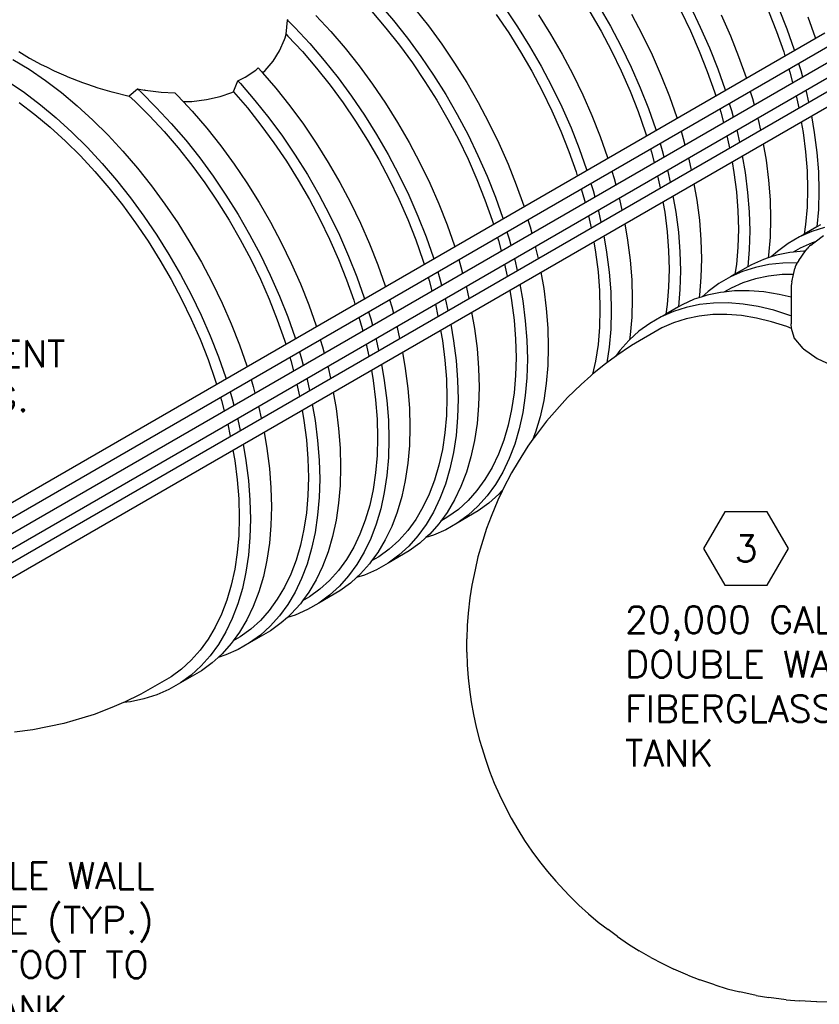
# Model space of a CAD drawing. Extents: x -19547 to -11561, y 2096 to 5601.
# Tile 100 of 168: x -14024 to -13754, y 2660 to 2992. Entities that reach past the tile are written whole.
import ezdxf
from ezdxf.enums import TextEntityAlignment as Align

# ---------------------------------------------------------------- set-up
doc = ezdxf.new("R2010")
doc.units = 0
doc.header["$MEASUREMENT"] = 0
doc.layers.get('0').update_dxf_attribs({"linetype": 'CONTINUOUS'})
for name, color, linetype in [('PIPING-VENT-ISO', 3, 'CONTINUOUS'), ('TANK-SLOPE', 2, 'CONTINUOUS'), ('TEXT', 3, 'CONTINUOUS')]:
    doc.layers.add(name, color=color, linetype=linetype)
doc.styles.add('SIMPLEX', font='simplex')

# ---------------------------------------------------------------- blocks, each defined once
blk = doc.blocks.new('HEX')
at = {"color": 3}
blk.add_lwpolyline([(-0.0577, 0.1), (-0.1155, 0), (-0.0577, -0.1), (0.0577, -0.1), (0.1155, 0), (0.0577, 0.1)], close=True, dxfattribs=at)
at = {"color": 3, "style": 'SIMPLEX'}
blk.add_attdef('D#', text='', height=0.08, dxfattribs=at).set_placement((0, 0), align=Align.MIDDLE)
blk = doc.blocks.new('8-10 TANKS')
for p, q in [((-119.97, -12.36), (-117.53, -15.21)), ((-114, -13.17), (-111.64, -16.13)), ((-98.77, -13.09), (-96.61, -16.28)), ((-82.89, -12.82), (-80.95, -16.17)), ((-67.47, -12.85), (-65.8, -16.32)), ((-52.59, -13.09), (-51.2, -16.61)), ((-130.62, -14.35), (-128.1, -17.06)), ((-121.19, -13.72), (-118.82, -16.49)), ((-100.18, -14.21), (-98.08, -17.31)), ((-93.07, -14.24), (-91.02, -17.52)), ((-84.41, -13.76), (-82.53, -17.02)), ((-77.42, -14.13), (-75.61, -17.55)), ((-69.1, -13.61), (-67.47, -16.98)), ((-62.26, -14.28), (-60.72, -17.78)), ((-54.31, -13.65), (-52.95, -17.08)), ((-47.66, -14.57), (-46.42, -18.1)), ((-135.62, -17.51), (-135.37, -15.18)), ((-135.37, -15.18), (-135.31, -14.97)), ((-135.37, -15.18), (-134.15, -16.39)), ((-134.15, -16.39), (-131.64, -19.1)), ((-118.82, -16.49), (-116.52, -19.38)), ((-117.53, -15.21), (-115.18, -18.18)), ((-111.64, -16.13), (-109.38, -19.22)), ((-96.61, -16.28), (-94.56, -19.56)), ((-80.95, -16.17), (-79.14, -19.59)), ((-65.8, -16.32), (-64.26, -19.82)), ((-135.87, -18.4), (-135.8, -18.12)), ((-135.8, -18.12), (-135.62, -17.51)), ((-135.62, -17.51), (-135.3, -17.83)), ((-135.3, -17.83), (-132.86, -20.46)), ((-128.1, -17.06), (-125.67, -19.9)), ((-115.18, -18.18), (-112.91, -21.26)), ((-98.08, -17.31), (-96.08, -20.5)), ((-91.02, -17.52), (-89.08, -20.87)), ((-82.53, -17.02), (-80.77, -20.35)), ((-75.61, -17.55), (-73.93, -21.02)), ((-67.47, -16.98), (-65.97, -20.39)), ((-60.72, -17.78), (-59.33, -21.31)), ((-52.95, -17.08), (-51.74, -20.52)), ((-51.2, -16.61), (-49.95, -20.15)), ((-46.42, -18.1), (-46.39, -18.21)), ((-136.71, -20.31), (-135.87, -18.4)), ((-131.64, -19.1), (-129.2, -21.94)), ((-125.67, -19.9), (-123.31, -22.87)), ((-116.52, -19.38), (-114.32, -22.38)), ((-109.38, -19.22), (-107.22, -22.4)), ((-94.56, -19.56), (-92.62, -22.91)), ((-79.14, -19.59), (-77.46, -23.06)), ((-64.26, -19.82), (-62.86, -23.35)), ((-180.69, -20.46), (-178.89, -21.55)), ((-178.89, -21.55), (-176.89, -22.65)), ((-137.8, -22.07), (-136.71, -20.31)), ((-132.86, -20.46), (-130.48, -23.23)), ((-112.91, -21.26), (-110.75, -24.45)), ((-96.08, -20.5), (-94.2, -23.76)), ((-89.08, -20.87), (-87.27, -24.28)), ((-80.77, -20.35), (-79.14, -23.72)), ((-73.93, -21.02), (-72.39, -24.52)), ((-65.97, -20.39), (-64.62, -23.82)), ((-59.33, -21.31), (-58.09, -24.84)), ((-51.74, -20.52), (-51.53, -21.19)), ((-49.95, -20.15), (-49.92, -20.26)), ((-181.66, -21.77), (-178.92, -23.44)), ((-176.89, -22.65), (-176.01, -23.05)), ((-176.01, -23.05), (-174.71, -23.72)), ((-140.73, -23.57), (-140.32, -23.2)), ((-140.32, -23.2), (-139.77, -23.79)), ((-139.15, -23.66), (-137.8, -22.07)), ((-130.48, -23.23), (-128.19, -26.11)), ((-129.2, -21.94), (-126.85, -24.91)), ((-123.31, -22.87), (-121.05, -25.95)), ((-114.32, -22.38), (-112.22, -25.48)), ((-107.22, -22.4), (-105.16, -25.68)), ((-92.62, -22.91), (-90.81, -26.33)), ((-77.46, -23.06), (-75.93, -26.56)), ((-49.24, -22.46), (-48.87, -23.67)), ((-178.92, -23.44), (-176.2, -25.32)), ((-174.71, -23.72), (-172.77, -24.53)), ((-172.77, -24.53), (-172.38, -24.72)), ((-172.38, -24.72), (-169.93, -25.67)), ((-143.74, -25.37), (-142.53, -24.77)), ((-142.53, -24.77), (-140.73, -23.57)), ((-139.77, -23.79), (-139.57, -24.03)), ((-139.57, -24.03), (-139.15, -23.66)), ((-139.57, -24.03), (-137.33, -26.64)), ((-110.75, -24.45), (-108.7, -27.72)), ((-94.2, -23.76), (-92.44, -27.08)), ((-87.27, -24.28), (-85.6, -27.75)), ((-79.14, -23.72), (-77.64, -27.12)), ((-72.39, -24.52), (-71, -28.04)), ((-64.62, -23.82), (-63.41, -27.25)), ((-62.86, -23.35), (-61.62, -26.88)), ((-58.09, -24.84), (-58.05, -24.95)), ((-50.86, -23.39), (-50.68, -23.95)), ((-50.68, -23.95), (-50.23, -25.68)), ((-48.87, -23.67), (-48.59, -24.73)), ((-182.46, -25.49), (-179.73, -27.36)), ((-176.2, -25.32), (-173.49, -27.37)), ((-169.93, -25.67), (-169.1, -25.93)), ((-169.1, -25.93), (-167.37, -26.55)), ((-167.37, -26.55), (-164.97, -27.22)), ((-144.42, -27.09), (-143.74, -25.37)), ((-143.74, -25.37), (-143.31, -25.84)), ((-143.31, -25.84), (-140.87, -28.68)), ((-128.19, -26.11), (-125.99, -29.11)), ((-126.85, -24.91), (-124.58, -28)), ((-121.05, -25.95), (-118.88, -29.14)), ((-112.22, -25.48), (-110.22, -28.66)), ((-105.16, -25.68), (-103.23, -29.03)), ((-90.81, -26.33), (-89.13, -29.79)), ((-75.93, -26.56), (-74.53, -30.08)), ((-179.73, -27.36), (-177.03, -29.41)), ((-173.49, -27.37), (-170.82, -29.6)), ((-164.97, -27.22), (-164.73, -27.3)), ((-164.73, -27.3), (-162.09, -27.95)), ((-162.09, -27.95), (-162.06, -27.93)), ((-162.09, -27.95), (-161.14, -28.81)), ((-162.06, -27.93), (-160.67, -26.75)), ((-160.67, -26.75), (-159.46, -26.96)), ((-160.67, -26.75), (-160.06, -27.31)), ((-160.06, -27.31), (-157.49, -29.87)), ((-159.36, -26.98), (-159.46, -26.96)), ((-159.36, -26.98), (-156.69, -27.31)), ((-156.69, -27.31), (-154.37, -27.41)), ((-154.37, -27.41), (-153.95, -27.82)), ((-153.95, -27.82), (-152.98, -28.88)), ((-149.04, -28.56), (-146.71, -28.03)), ((-146.71, -28.03), (-144.79, -27.35)), ((-144.79, -27.35), (-144.53, -27.26)), ((-144.53, -27.26), (-144.48, -27.24)), ((-144.48, -27.24), (-144.42, -27.09)), ((-144.48, -27.24), (-142.15, -29.96)), ((-137.33, -26.64), (-134.98, -29.61)), ((-124.58, -28), (-122.42, -31.18)), ((-108.7, -27.72), (-106.76, -31.07)), ((-92.44, -27.08), (-90.8, -30.45)), ((-85.6, -27.75), (-84.06, -31.25)), ((-77.64, -27.12), (-76.28, -30.55)), ((-71, -28.04), (-69.75, -31.58)), ((-63.41, -27.25), (-63.2, -27.93)), ((-61.62, -26.88), (-61.59, -27)), ((-57.37, -27.16), (-57, -28.37)), ((-49.66, -27.94), (-49.21, -29.96)), ((-47.99, -26.98), (-47.94, -27.18)), ((-47.94, -27.18), (-47.54, -28.99)), ((-180.59, -29.05), (-177.96, -31.05)), ((-177.03, -29.41), (-174.36, -31.64)), ((-170.82, -29.6), (-168.19, -32)), ((-161.14, -28.81), (-158.63, -31.3)), ((-157.49, -29.87), (-154.97, -32.57)), ((-152.98, -28.88), (-151.5, -28.85)), ((-152.98, -28.88), (-151.44, -30.53)), ((-151.5, -28.85), (-149.04, -28.56)), ((-140.87, -28.68), (-138.51, -31.65)), ((-134.98, -29.61), (-132.71, -32.69)), ((-125.99, -29.11), (-123.89, -32.21)), ((-118.88, -29.14), (-116.83, -32.42)), ((-110.22, -28.66), (-108.34, -31.92)), ((-103.23, -29.03), (-101.42, -32.45)), ((-89.13, -29.79), (-87.59, -33.3)), ((-60.91, -29.2), (-60.53, -30.41)), ((-57, -28.37), (-56.72, -29.43)), ((-177.96, -31.05), (-175.36, -33.22)), ((-158.63, -31.3), (-156.19, -33.93)), ((-151.44, -30.53), (-149, -33.37)), ((-142.15, -29.96), (-139.86, -32.85)), ((-122.42, -31.18), (-120.36, -34.46)), ((-106.76, -31.07), (-104.95, -34.49)), ((-90.8, -30.45), (-89.31, -33.86)), ((-84.06, -31.25), (-82.66, -34.78)), ((-76.28, -30.55), (-75.08, -33.99)), ((-74.53, -30.08), (-73.29, -33.62)), ((-62.52, -30.13), (-62.35, -30.69)), ((-62.35, -30.69), (-61.89, -32.41)), ((-60.53, -30.41), (-60.26, -31.47)), ((-47.06, -31.31), (-46.58, -34.09)), ((-174.36, -31.64), (-171.73, -34.04)), ((-168.19, -32), (-165.62, -34.56)), ((-154.97, -32.57), (-152.54, -35.41)), ((-139.86, -32.85), (-137.66, -35.85)), ((-138.51, -31.65), (-136.25, -34.73)), ((-132.71, -32.69), (-130.55, -35.88)), ((-123.89, -32.21), (-121.89, -35.4)), ((-116.83, -32.42), (-114.89, -35.77)), ((-108.34, -31.92), (-106.58, -35.25)), ((-101.42, -32.45), (-99.74, -35.92)), ((-69.75, -31.58), (-69.72, -31.69)), ((-56.13, -31.68), (-56.07, -31.88)), ((-56.07, -31.88), (-55.67, -33.69)), ((-48.77, -32.3), (-48.46, -34.08)), ((-175.36, -33.22), (-172.81, -35.55)), ((-171.73, -34.04), (-169.15, -36.6)), ((-165.62, -34.56), (-163.11, -37.27)), ((-156.19, -33.93), (-153.82, -36.7)), ((-149, -33.37), (-146.64, -36.34)), ((-136.25, -34.73), (-134.09, -37.92)), ((-120.36, -34.46), (-118.43, -37.81)), ((-104.95, -34.49), (-103.27, -37.96)), ((-89.31, -33.86), (-87.95, -37.29)), ((-87.59, -33.3), (-86.2, -36.82)), ((-82.66, -34.78), (-81.42, -38.31)), ((-75.08, -33.99), (-74.87, -34.67)), ((-73.29, -33.62), (-73.25, -33.73)), ((-69.04, -33.9), (-68.67, -35.11)), ((-61.32, -34.68), (-60.88, -36.7)), ((-59.66, -33.72), (-59.61, -33.92)), ((-59.61, -33.92), (-59.21, -35.73)), ((-48.46, -34.08), (-48.04, -37.36)), ((-46.58, -34.09), (-46.15, -37.46)), ((-172.81, -35.55), (-170.3, -38.04)), ((-152.54, -35.41), (-150.18, -38.38)), ((-146.64, -36.34), (-144.38, -39.43)), ((-137.66, -35.85), (-135.55, -38.95)), ((-130.55, -35.88), (-128.5, -39.15)), ((-121.89, -35.4), (-120.01, -38.66)), ((-114.89, -35.77), (-113.08, -39.19)), ((-106.58, -35.25), (-104.95, -38.62)), ((-99.74, -35.92), (-98.2, -39.42)), ((-72.57, -35.94), (-72.2, -37.15)), ((-68.67, -35.11), (-68.39, -36.16)), ((-55.19, -36.01), (-54.71, -38.79)), ((-170.3, -38.04), (-167.86, -40.67)), ((-169.15, -36.6), (-166.64, -39.31)), ((-163.11, -37.27), (-160.67, -40.11)), ((-153.82, -36.7), (-151.53, -39.59)), ((-134.09, -37.92), (-132.03, -41.19)), ((-118.43, -37.81), (-116.62, -41.23)), ((-103.27, -37.96), (-101.73, -41.46)), ((-87.95, -37.29), (-86.74, -40.73)), ((-86.2, -36.82), (-84.96, -40.35)), ((-74.19, -36.87), (-74.02, -37.42)), ((-74.02, -37.42), (-73.56, -39.15)), ((-72.2, -37.15), (-71.92, -38.21)), ((-58.73, -38.05), (-58.25, -40.83)), ((-48.04, -37.36), (-47.79, -40.56)), ((-46.15, -37.46), (-45.89, -40.76)), ((-166.64, -39.31), (-164.2, -42.15)), ((-151.53, -39.59), (-149.32, -42.59)), ((-150.18, -38.38), (-147.92, -41.47)), ((-144.38, -39.43), (-142.22, -42.61)), ((-135.55, -38.95), (-133.56, -42.14)), ((-128.5, -39.15), (-126.56, -42.51)), ((-120.01, -38.66), (-118.24, -41.98)), ((-113.08, -39.19), (-111.41, -42.65)), ((-104.95, -38.62), (-103.45, -42.02)), ((-98.2, -39.42), (-96.81, -42.94)), ((-81.42, -38.31), (-81.38, -38.43)), ((-67.79, -38.42), (-67.74, -38.62)), ((-67.74, -38.62), (-67.34, -40.43)), ((-60.44, -39.04), (-60.13, -40.82)), ((-54.71, -38.79), (-54.28, -42.15)), ((-167.86, -40.67), (-165.49, -43.43)), ((-160.67, -40.11), (-158.31, -43.08)), ((-147.92, -41.47), (-145.75, -44.65)), ((-132.03, -41.19), (-130.1, -44.55)), ((-116.62, -41.23), (-114.94, -44.69)), ((-101.73, -41.46), (-100.34, -44.99)), ((-86.74, -40.73), (-86.53, -41.4)), ((-84.96, -40.35), (-84.92, -40.47)), ((-80.71, -40.63), (-80.33, -41.84)), ((-72.99, -41.42), (-72.55, -43.44)), ((-71.33, -40.46), (-71.27, -40.66)), ((-71.27, -40.66), (-70.88, -42.47)), ((-60.13, -40.82), (-59.71, -44.09)), ((-58.25, -40.83), (-57.82, -44.2)), ((-47.79, -40.56), (-47.71, -43.68)), ((-45.89, -40.76), (-45.81, -43.96)), ((-164.2, -42.15), (-161.85, -45.12)), ((-158.31, -43.08), (-156.05, -46.16)), ((-149.32, -42.59), (-147.22, -45.69)), ((-142.22, -42.61), (-140.16, -45.89)), ((-133.56, -42.14), (-131.67, -45.4)), ((-126.56, -42.51), (-124.75, -45.92)), ((-118.24, -41.98), (-116.61, -45.35)), ((-111.41, -42.65), (-109.87, -46.15)), ((-103.45, -42.02), (-102.09, -45.45)), ((-96.81, -42.94), (-95.56, -46.48)), ((-84.24, -42.68), (-83.87, -43.88)), ((-80.33, -41.84), (-80.05, -42.9)), ((-66.86, -42.75), (-66.38, -45.52)), ((-54.28, -42.15), (-54.02, -45.45)), ((-165.49, -43.43), (-163.19, -46.32)), ((-145.75, -44.65), (-143.7, -47.93)), ((-130.1, -44.55), (-128.29, -47.96)), ((-114.94, -44.69), (-113.4, -48.2)), ((-85.86, -43.61), (-85.69, -44.16)), ((-85.69, -44.16), (-85.23, -45.89)), ((-83.87, -43.88), (-83.59, -44.94)), ((-70.4, -44.79), (-69.91, -47.56)), ((-59.71, -44.09), (-59.46, -47.3)), ((-57.82, -44.2), (-57.56, -47.49)), ((-47.71, -43.68), (-47.79, -46.71)), ((-45.81, -43.96), (-45.89, -47.07)), ((-163.19, -46.32), (-160.99, -49.32)), ((-161.85, -45.12), (-159.58, -48.2)), ((-156.05, -46.16), (-153.88, -49.35)), ((-147.22, -45.69), (-145.22, -48.87)), ((-140.16, -45.89), (-138.23, -49.24)), ((-131.67, -45.4), (-129.91, -48.72)), ((-124.75, -45.92), (-123.07, -49.39)), ((-116.61, -45.35), (-115.12, -48.76)), ((-109.87, -46.15), (-108.47, -49.68)), ((-102.09, -45.45), (-100.89, -48.89)), ((-100.34, -44.99), (-99.1, -48.52)), ((-95.56, -46.48), (-95.53, -46.6)), ((-79.46, -45.15), (-79.41, -45.35)), ((-79.41, -45.35), (-79.01, -47.17)), ((-72.1, -45.78), (-71.79, -47.55)), ((-66.38, -45.52), (-65.95, -48.89)), ((-54.02, -45.45), (-53.94, -48.66)), ((-143.7, -47.93), (-141.76, -51.28)), ((-128.29, -47.96), (-126.61, -51.43)), ((-82.99, -47.2), (-82.94, -47.39)), ((-82.94, -47.39), (-82.54, -49.21)), ((-71.79, -47.55), (-71.38, -50.83)), ((-69.91, -47.56), (-69.49, -50.93)), ((-59.46, -47.3), (-59.37, -50.42)), ((-57.56, -47.49), (-57.47, -50.7)), ((-47.79, -46.71), (-48.04, -49.62)), ((-45.89, -47.07), (-46.15, -50.02)), ((-160.99, -49.32), (-158.89, -52.42)), ((-159.58, -48.2), (-157.42, -51.39)), ((-153.88, -49.35), (-151.83, -52.63)), ((-145.22, -48.87), (-143.34, -52.13)), ((-138.23, -49.24), (-136.42, -52.66)), ((-129.91, -48.72), (-128.28, -52.09)), ((-123.07, -49.39), (-121.53, -52.89)), ((-115.12, -48.76), (-113.76, -52.19)), ((-113.4, -48.2), (-112.01, -51.72)), ((-108.47, -49.68), (-107.23, -53.21)), ((-100.89, -48.89), (-100.68, -49.57)), ((-99.1, -48.52), (-99.06, -48.64)), ((-94.85, -48.8), (-94.48, -50.01)), ((-84.66, -48.16), (-84.21, -50.17)), ((-78.53, -49.49), (-78.05, -52.26)), ((-65.95, -48.89), (-65.69, -52.19)), ((-53.94, -48.66), (-54.02, -51.77)), ((-48.04, -49.62), (-48.28, -51.26)), ((-45.53, -49.66), (-46.15, -50.02)), ((-157.42, -51.39), (-155.37, -54.67)), ((-141.76, -51.28), (-139.95, -54.7)), ((-126.61, -51.43), (-125.07, -54.93)), ((-98.38, -50.84), (-98.01, -52.05)), ((-94.48, -50.01), (-94.19, -51.07)), ((-71.38, -50.83), (-71.13, -54.03)), ((-69.49, -50.93), (-69.23, -54.23)), ((-59.37, -50.42), (-59.46, -53.44)), ((-57.47, -50.7), (-57.56, -53.81)), ((-47.01, -50.8), (-49.06, -51.7)), ((-48.28, -51.26), (-49.06, -51.7)), ((-46.15, -50.02), (-48.28, -51.26)), ((-44.84, -50.11), (-47.01, -50.8)), ((-158.89, -52.42), (-156.89, -55.61)), ((-151.83, -52.63), (-149.9, -55.98)), ((-143.34, -52.13), (-141.58, -55.45)), ((-136.42, -52.66), (-134.74, -56.12)), ((-128.28, -52.09), (-126.78, -55.5)), ((-121.53, -52.89), (-120.14, -56.42)), ((-113.76, -52.19), (-112.55, -55.63)), ((-112.01, -51.72), (-110.77, -55.26)), ((-100, -51.78), (-99.83, -52.32)), ((-99.83, -52.32), (-99.37, -54.06)), ((-98.01, -52.05), (-97.73, -53.11)), ((-83.77, -52.51), (-83.46, -54.29)), ((-82.06, -51.53), (-81.58, -54.3)), ((-78.05, -52.26), (-77.62, -55.63)), ((-65.69, -52.19), (-65.61, -55.4)), ((-54.02, -51.77), (-54.28, -54.77)), ((-51, -52.82), (-52.81, -54.15)), ((-49.06, -51.7), (-51, -52.82)), ((-46.95, -52.71), (-48.95, -53.59)), ((-47.19, -53.1), (-47.41, -53.28)), ((-47.19, -53.1), (-46.46, -52.55)), ((-46.46, -52.55), (-46.95, -52.71)), ((-46.46, -52.55), (-45.04, -51.49)), ((-155.37, -54.67), (-153.43, -58.02)), ((-139.95, -54.7), (-138.28, -58.17)), ((-107.23, -53.21), (-107.19, -53.34)), ((-93.6, -53.32), (-93.55, -53.52)), ((-93.55, -53.52), (-93.15, -55.34)), ((-83.46, -54.29), (-83.04, -57.57)), ((-81.58, -54.3), (-81.15, -57.67)), ((-71.13, -54.03), (-71.04, -57.16)), ((-69.23, -54.23), (-69.14, -57.44)), ((-59.46, -53.44), (-59.71, -56.36)), ((-57.56, -53.81), (-57.81, -56.76)), ((-54.28, -54.77), (-54.35, -55.24)), ((-52.81, -54.15), (-53.83, -55.08)), ((-50.71, -54.33), (-52.97, -54.8)), ((-50.14, -54.27), (-50.71, -54.33)), ((-48.95, -53.59), (-50.14, -54.27)), ((-48.35, -54.09), (-50.14, -54.27)), ((-49.2, -55.66), (-48.07, -54.08)), ((-48.07, -54.08), (-48.35, -54.09)), ((-48.07, -54.08), (-47.78, -53.69)), ((-47.61, -53.47), (-47.78, -53.69)), ((-47.41, -53.28), (-47.61, -53.47)), ((-156.89, -55.61), (-155.01, -58.87)), ((-149.9, -55.98), (-148.08, -59.39)), ((-141.58, -55.45), (-139.95, -58.83)), ((-134.74, -56.12), (-133.2, -59.63)), ((-126.78, -55.5), (-125.43, -58.93)), ((-125.07, -54.93), (-123.68, -58.46)), ((-120.14, -56.42), (-118.9, -59.95)), ((-112.55, -55.63), (-112.34, -56.31)), ((-110.77, -55.26), (-110.73, -55.38)), ((-106.51, -55.54), (-106.14, -56.74)), ((-98.8, -56.32), (-98.35, -58.34)), ((-97.13, -55.36), (-97.08, -55.56)), ((-97.08, -55.56), (-96.68, -57.38)), ((-77.62, -55.63), (-77.36, -58.92)), ((-65.61, -55.4), (-65.69, -58.5)), ((-59.71, -56.36), (-59.95, -57.99)), ((-57.19, -56.4), (-57.81, -56.76)), ((-55.14, -55.49), (-57.19, -56.4)), ((-54.24, -56.38), (-56.51, -56.85)), ((-54.35, -55.24), (-55.14, -55.49)), ((-53.83, -55.08), (-54.35, -55.24)), ((-51.88, -56.13), (-54.24, -56.38)), ((-52.97, -54.8), (-53.83, -55.08)), ((-49.49, -56.1), (-51.88, -56.13)), ((-49.54, -56.19), (-49.67, -56.46)), ((-49.49, -56.1), (-49.54, -56.19)), ((-49.38, -55.92), (-49.49, -56.1)), ((-49.2, -55.66), (-49.38, -55.92)), ((-153.43, -58.02), (-151.62, -61.44)), ((-110.05, -57.58), (-109.68, -58.78)), ((-106.14, -56.74), (-105.86, -57.81)), ((-92.67, -57.65), (-92.19, -60.42)), ((-83.04, -57.57), (-82.79, -60.77)), ((-81.15, -57.67), (-80.9, -60.96)), ((-71.04, -57.16), (-71.13, -60.18)), ((-69.14, -57.44), (-69.23, -60.55)), ((-58.67, -57.54), (-60.73, -58.44)), ((-59.95, -57.99), (-60.73, -58.44)), ((-57.81, -56.76), (-59.95, -57.99)), ((-56.51, -56.85), (-58.67, -57.54)), ((-52.02, -58.07), (-54.31, -58.32)), ((-50.1, -58.05), (-52.02, -58.07)), ((-50.38, -59.28), (-50.1, -58.05)), ((-50.1, -58.05), (-49.87, -57.05)), ((-49.78, -56.75), (-49.87, -57.05)), ((-49.67, -56.46), (-49.78, -56.75)), ((-155.01, -58.87), (-153.25, -62.19)), ((-148.08, -59.39), (-146.41, -62.86)), ((-139.95, -58.83), (-138.45, -62.23)), ((-138.28, -58.17), (-136.74, -61.67)), ((-133.2, -59.63), (-131.81, -63.15)), ((-125.43, -58.93), (-124.22, -62.36)), ((-123.68, -58.46), (-122.43, -61.99)), ((-111.66, -58.51), (-111.5, -59.06)), ((-111.5, -59.06), (-111.04, -60.8)), ((-109.68, -58.78), (-109.4, -59.85)), ((-96.2, -59.7), (-95.72, -62.46)), ((-77.36, -58.92), (-77.27, -62.13)), ((-65.69, -58.5), (-65.95, -61.5)), ((-62.67, -59.56), (-64.48, -60.89)), ((-60.73, -58.44), (-62.67, -59.56)), ((-58.62, -59.44), (-60.62, -60.33)), ((-56.51, -58.77), (-58.62, -59.44)), ((-54.31, -58.32), (-56.51, -58.77)), ((-50.44, -59.59), (-50.48, -59.91)), ((-50.38, -59.28), (-50.44, -59.59)), ((-118.9, -59.95), (-118.86, -60.08)), ((-105.27, -60.06), (-105.22, -60.25)), ((-105.22, -60.25), (-104.82, -62.07)), ((-97.91, -60.68), (-97.6, -62.45)), ((-92.19, -60.42), (-91.76, -63.79)), ((-82.79, -60.77), (-82.71, -63.89)), ((-80.9, -60.96), (-80.81, -64.17)), ((-71.13, -60.18), (-71.38, -63.1)), ((-69.23, -60.55), (-69.48, -63.49)), ((-64.48, -60.89), (-65.5, -61.81)), ((-62.37, -61.07), (-64.64, -61.54)), ((-61.81, -61.01), (-62.37, -61.07)), ((-60.62, -60.33), (-61.81, -61.01)), ((-60.02, -60.82), (-61.81, -61.01)), ((-57.57, -60.79), (-60.02, -60.82)), ((-55.06, -60.99), (-57.57, -60.79)), ((-52.48, -61.41), (-55.06, -60.99)), ((-50.49, -61.89), (-52.48, -61.41)), ((-50.48, -59.91), (-50.49, -60.23)), ((-50.49, -60.23), (-50.49, -61.89)), ((-153.25, -62.19), (-151.61, -65.56)), ((-151.62, -61.44), (-149.94, -64.9)), ((-146.41, -62.86), (-144.87, -66.36)), ((-138.45, -62.23), (-137.1, -65.66)), ((-136.74, -61.67), (-135.34, -65.19)), ((-124.22, -62.36), (-124.01, -63.05)), ((-122.43, -61.99), (-122.39, -62.12)), ((-118.18, -62.28), (-117.81, -63.48)), ((-110.46, -63.06), (-110.02, -65.08)), ((-108.8, -62.1), (-108.75, -62.29)), ((-108.75, -62.29), (-108.35, -64.12)), ((-97.6, -62.45), (-97.19, -65.73)), ((-95.72, -62.46), (-95.29, -65.83)), ((-77.27, -62.13), (-77.36, -65.24)), ((-66.81, -62.23), (-68.86, -63.14)), ((-66.02, -61.98), (-66.81, -62.23)), ((-65.95, -61.5), (-66.02, -61.98)), ((-65.5, -61.81), (-66.02, -61.98)), ((-63.55, -62.86), (-65.91, -63.11)), ((-64.64, -61.54), (-65.5, -61.81)), ((-61.11, -62.84), (-63.55, -62.86)), ((-58.59, -63.03), (-61.11, -62.84)), ((-56.02, -63.45), (-58.59, -63.03)), ((-50.49, -61.89), (-50.49, -65.03)), ((-131.81, -63.15), (-130.56, -66.69)), ((-121.72, -64.32), (-121.35, -65.52)), ((-117.81, -63.48), (-117.53, -64.55)), ((-104.34, -64.39), (-103.85, -67.16)), ((-91.76, -63.79), (-91.5, -67.09)), ((-82.71, -63.89), (-82.79, -66.92)), ((-80.81, -64.17), (-80.9, -67.28)), ((-70.34, -64.27), (-72.4, -65.18)), ((-71.62, -64.73), (-72.4, -65.18)), ((-71.38, -63.1), (-71.62, -64.73)), ((-69.48, -63.49), (-71.62, -64.73)), ((-68.18, -63.58), (-70.34, -64.27)), ((-68.86, -63.14), (-69.48, -63.49)), ((-65.91, -63.11), (-68.18, -63.58)), ((-53.38, -64.08), (-56.02, -63.45)), ((-50.71, -64.94), (-53.38, -64.08)), ((-151.61, -65.56), (-150.12, -68.97)), ((-149.94, -64.9), (-148.4, -68.4)), ((-144.87, -66.36), (-143.47, -69.89)), ((-137.1, -65.66), (-135.89, -69.1)), ((-135.34, -65.19), (-134.1, -68.73)), ((-123.33, -65.25), (-123.16, -65.8)), ((-123.16, -65.8), (-122.7, -67.54)), ((-121.35, -65.52), (-121.06, -66.59)), ((-97.19, -65.73), (-96.94, -68.94)), ((-95.29, -65.83), (-95.04, -69.13)), ((-77.36, -65.24), (-77.62, -68.24)), ((-74.33, -66.3), (-76.15, -67.62)), ((-72.4, -65.18), (-74.33, -66.3)), ((-70.29, -66.18), (-72.29, -67.06)), ((-68.18, -65.51), (-70.29, -66.18)), ((-65.98, -65.05), (-68.18, -65.51)), ((-63.68, -64.81), (-65.98, -65.05)), ((-61.31, -64.78), (-63.68, -64.81)), ((-58.86, -64.97), (-61.31, -64.78)), ((-56.35, -65.38), (-58.86, -64.97)), ((-53.8, -66), (-56.35, -65.38)), ((-51.19, -66.83), (-53.8, -66)), ((-50.49, -65.03), (-50.71, -64.94)), ((-50.49, -65.03), (-50.49, -66.36)), ((-50.41, -67.14), (-50.49, -66.36)), ((-130.56, -66.69), (-130.53, -66.81)), ((-116.93, -66.8), (-116.88, -66.99)), ((-116.88, -66.99), (-116.48, -68.81)), ((-109.58, -67.42), (-109.27, -69.19)), ((-107.87, -66.44), (-107.39, -69.2)), ((-103.85, -67.16), (-103.43, -70.53)), ((-91.5, -67.09), (-91.42, -70.3)), ((-82.79, -66.92), (-83.04, -69.83)), ((-80.9, -67.28), (-81.15, -70.28)), ((-76.15, -67.62), (-77.74, -69.08)), ((-72.29, -67.06), (-77.37, -69.99)), ((-50.41, -67.14), (-51.19, -66.83)), ((-49.98, -68.69), (-50.41, -67.14)), ((-150.12, -68.97), (-148.76, -72.4)), ((-148.4, -68.4), (-147.01, -71.93)), ((-135.89, -69.1), (-135.67, -69.79)), ((-134.1, -68.73), (-134.06, -68.86)), ((-129.85, -69.02), (-129.48, -70.22)), ((-120.47, -68.84), (-120.42, -69.03)), ((-120.42, -69.03), (-120.02, -70.86)), ((-109.27, -69.19), (-108.85, -72.47)), ((-107.39, -69.2), (-106.96, -72.57)), ((-96.94, -68.94), (-96.85, -72.06)), ((-95.04, -69.13), (-94.95, -72.34)), ((-77.83, -69.15), (-79.37, -70.88)), ((-77.74, -69.08), (-77.83, -69.15)), ((-77.62, -68.24), (-77.74, -69.08)), ((-49.98, -68.7), (-49.98, -68.69)), ((-48.48, -70.51), (-49.98, -68.7)), ((-143.47, -69.89), (-142.23, -73.42)), ((-133.38, -71.06), (-133.01, -72.26)), ((-129.48, -70.22), (-129.19, -71.29)), ((-122.13, -69.8), (-121.69, -71.82)), ((-116, -71.13), (-115.52, -73.89)), ((-103.43, -70.53), (-103.17, -73.82)), ((-91.42, -70.3), (-91.5, -73.41)), ((-83.04, -69.83), (-83.46, -72.63)), ((-81.15, -70.28), (-81.55, -72.93)), ((-79.37, -70.88), (-80.07, -71.85)), ((-77.37, -69.99), (-80.01, -71.81)), ((-48.48, -70.51), (-48.41, -70.55)), ((-48.41, -70.55), (-46.1, -72.2)), ((-148.76, -72.4), (-147.55, -75.84)), ((-147.01, -71.93), (-145.77, -75.46)), ((-135, -71.99), (-134.83, -72.53)), ((-134.83, -72.53), (-134.37, -74.28)), ((-133.01, -72.26), (-132.73, -73.33)), ((-108.85, -72.47), (-108.6, -75.67)), ((-106.96, -72.57), (-106.7, -75.86)), ((-96.85, -72.06), (-96.94, -75.08)), ((-94.95, -72.34), (-95.04, -75.45)), ((-83.46, -72.63), (-83.95, -74.86)), ((-81.55, -72.93), (-81.77, -73.09)), ((-80.07, -71.85), (-81.55, -72.93)), ((-80.01, -71.81), (-80.07, -71.85)), ((-46.1, -72.2), (-43.08, -73.63)), ((-142.23, -73.42), (-142.19, -73.55)), ((-128.6, -73.54), (-128.55, -73.72)), ((-128.55, -73.72), (-128.15, -75.55)), ((-121.24, -74.16), (-120.94, -75.93)), ((-119.54, -73.17), (-119.06, -75.94)), ((-115.52, -73.89), (-115.09, -77.26)), ((-103.17, -73.82), (-103.08, -77.03)), ((-91.5, -73.41), (-91.76, -76.4)), ((-81.77, -73.09), (-83.95, -74.86)), ((-147.55, -75.84), (-147.34, -76.53)), ((-145.77, -75.46), (-145.73, -75.59)), ((-141.51, -75.76), (-141.14, -76.95)), ((-132.13, -75.58), (-132.09, -75.77)), ((-132.09, -75.77), (-131.68, -77.59)), ((-120.94, -75.93), (-120.52, -79.2)), ((-119.06, -75.94), (-118.63, -79.3)), ((-108.6, -75.67), (-108.52, -78.79)), ((-106.7, -75.86), (-106.62, -79.07)), ((-96.94, -75.08), (-97.19, -78)), ((-95.04, -75.45), (-95.29, -78.45)), ((-84.25, -75.11), (-85.87, -76.58)), ((-83.95, -74.86), (-84.25, -75.11)), ((-145.05, -77.8), (-144.68, -78.99)), ((-141.14, -76.95), (-140.86, -78.03)), ((-133.8, -76.54), (-133.35, -78.56)), ((-127.67, -77.87), (-127.19, -80.63)), ((-115.09, -77.26), (-114.84, -80.56)), ((-103.08, -77.03), (-103.17, -80.14)), ((-97.19, -78), (-97.6, -80.79)), ((-91.76, -76.4), (-92.19, -79.28)), ((-85.87, -76.58), (-88.16, -78.77)), ((-146.66, -78.73), (-146.5, -79.27)), ((-146.5, -79.27), (-146.04, -81.01)), ((-144.68, -78.99), (-144.4, -80.07)), ((-120.52, -79.2), (-120.27, -82.41)), ((-118.63, -79.3), (-118.37, -82.6)), ((-108.52, -78.79), (-108.6, -81.82)), ((-106.62, -79.07), (-106.7, -82.18)), ((-95.29, -78.45), (-95.72, -81.32)), ((-92.19, -79.28), (-92.78, -82.02)), ((-88.16, -78.77), (-91.71, -82.75)), ((-140.27, -80.28), (-140.22, -80.46)), ((-140.22, -80.46), (-139.82, -82.29)), ((-132.91, -80.9), (-132.6, -82.66)), ((-131.21, -79.91), (-130.72, -82.67)), ((-127.19, -80.63), (-126.76, -84)), ((-114.84, -80.56), (-114.75, -83.77)), ((-103.17, -80.14), (-103.43, -83.14)), ((-97.6, -80.79), (-98.18, -83.46)), ((-95.72, -81.32), (-96.32, -84.06)), ((-143.8, -82.32), (-143.75, -82.5)), ((-143.75, -82.5), (-143.35, -84.33)), ((-132.6, -82.66), (-132.19, -85.94)), ((-130.72, -82.67), (-130.3, -86.04)), ((-120.27, -82.41), (-120.19, -85.53)), ((-118.37, -82.6), (-118.29, -85.81)), ((-108.6, -81.82), (-108.85, -84.73)), ((-106.7, -82.18), (-106.96, -85.18)), ((-91.71, -82.75), (-93.59, -85.26)), ((-92.78, -82.02), (-93.55, -84.61)), ((-145.46, -83.28), (-145.02, -85.3)), ((-139.34, -84.61), (-138.86, -87.37)), ((-126.76, -84), (-126.5, -87.3)), ((-114.75, -83.77), (-114.84, -86.88)), ((-103.43, -83.14), (-103.85, -86.02)), ((-98.18, -83.46), (-98.93, -85.98)), ((-96.32, -84.06), (-97.08, -86.65)), ((-93.55, -84.61), (-94.01, -85.83)), ((-132.19, -85.94), (-131.94, -89.14)), ((-130.3, -86.04), (-130.04, -89.34)), ((-120.19, -85.53), (-120.27, -88.55)), ((-118.29, -85.81), (-118.37, -88.92)), ((-108.85, -84.73), (-109.27, -87.53)), ((-106.96, -85.18), (-107.39, -88.06)), ((-103.85, -86.02), (-104.45, -88.76)), ((-98.93, -85.98), (-99.83, -88.35)), ((-94.01, -85.83), (-94.87, -87)), ((-93.59, -85.26), (-94.01, -85.83)), ((-144.58, -87.64), (-144.27, -89.4)), ((-142.87, -86.65), (-142.39, -89.41)), ((-138.86, -87.37), (-138.43, -90.74)), ((-126.5, -87.3), (-126.42, -90.5)), ((-114.84, -86.88), (-115.09, -89.88)), ((-109.27, -87.53), (-109.85, -90.19)), ((-97.08, -86.65), (-98.01, -89.09)), ((-94.87, -87), (-96.51, -89.61)), ((-144.27, -89.4), (-143.85, -92.67)), ((-142.39, -89.41), (-141.96, -92.78)), ((-131.94, -89.14), (-131.85, -92.27)), ((-130.04, -89.34), (-129.95, -92.55)), ((-120.27, -88.55), (-120.52, -91.47)), ((-118.37, -88.92), (-118.63, -91.92)), ((-107.39, -88.06), (-107.99, -90.8)), ((-104.45, -88.76), (-105.22, -91.35)), ((-99.83, -88.35), (-100.89, -90.57)), ((-98.01, -89.09), (-99.1, -91.37)), ((-96.51, -89.61), (-97.61, -91.48)), ((-138.43, -90.74), (-138.17, -94.03)), ((-126.42, -90.5), (-126.5, -93.61)), ((-115.09, -89.88), (-115.52, -92.75)), ((-109.85, -90.19), (-110.59, -92.72)), ((-107.99, -90.8), (-108.75, -93.39)), ((-100.89, -90.57), (-102.09, -92.61)), ((-143.85, -92.67), (-143.6, -95.88)), ((-141.96, -92.78), (-141.71, -96.07)), ((-131.85, -92.27), (-131.94, -95.29)), ((-129.95, -92.55), (-130.04, -95.66)), ((-120.52, -91.47), (-120.94, -94.27)), ((-118.63, -91.92), (-119.06, -94.79)), ((-115.52, -92.75), (-116.12, -95.49)), ((-110.59, -92.72), (-111.5, -95.09)), ((-105.22, -91.35), (-106.14, -93.79)), ((-102.09, -92.61), (-103.45, -94.47)), ((-99.1, -91.37), (-100.34, -93.47)), ((-97.61, -91.48), (-99, -94.16)), ((-138.17, -94.03), (-138.08, -97.24)), ((-126.5, -93.61), (-126.76, -96.61)), ((-120.94, -94.27), (-121.52, -96.93)), ((-108.75, -93.39), (-109.68, -95.83)), ((-106.14, -93.79), (-107.23, -96.06)), ((-103.45, -94.47), (-104.95, -96.15)), ((-100.34, -93.47), (-101.73, -95.38)), ((-99.21, -94.6), (-99.94, -96.12)), ((-99.35, -94.63), (-99.74, -95.07)), ((-99.08, -94.33), (-99.35, -94.63)), ((-99.21, -94.6), (-99.35, -94.63)), ((-99.08, -94.33), (-99.21, -94.6)), ((-99, -94.16), (-99.08, -94.33)), ((-143.6, -95.88), (-143.52, -99)), ((-141.71, -96.07), (-141.62, -99.28)), ((-131.94, -95.29), (-132.19, -98.21)), ((-130.04, -95.66), (-130.3, -98.65)), ((-119.06, -94.79), (-119.65, -97.53)), ((-116.12, -95.49), (-116.88, -98.09)), ((-111.5, -95.09), (-112.55, -97.3)), ((-109.68, -95.83), (-110.77, -98.1)), ((-107.23, -96.06), (-108.47, -98.16)), ((-104.95, -96.15), (-106.58, -97.64)), ((-101.73, -95.38), (-103.27, -97.11)), ((-99.74, -95.07), (-101.42, -96.6)), ((-99.94, -96.12), (-101.06, -98.84)), ((-138.08, -97.24), (-138.17, -100.35)), ((-126.76, -96.61), (-127.19, -99.49)), ((-121.52, -96.93), (-122.26, -99.45)), ((-119.65, -97.53), (-120.42, -100.13)), ((-112.55, -97.3), (-113.76, -99.34)), ((-106.58, -97.64), (-108.34, -98.93)), ((-103.23, -97.92), (-106.76, -99.96)), ((-103.27, -97.11), (-104.95, -98.64)), ((-101.42, -96.6), (-103.23, -97.92)), ((-143.52, -99), (-143.6, -102.03)), ((-141.62, -99.28), (-141.71, -102.39)), ((-132.19, -98.21), (-132.6, -101)), ((-130.3, -98.65), (-130.72, -101.53)), ((-127.19, -99.49), (-127.79, -102.23)), ((-122.26, -99.45), (-123.16, -101.83)), ((-116.88, -98.09), (-117.81, -100.52)), ((-113.76, -99.34), (-115.12, -101.21)), ((-110.77, -98.1), (-112.01, -100.2)), ((-108.47, -98.16), (-109.53, -99.61)), ((-108.34, -98.93), (-109.53, -99.61)), ((-104.95, -98.64), (-106.76, -99.96)), ((-101.06, -98.84), (-101.83, -100.86)), ((-138.17, -100.35), (-138.43, -103.35)), ((-132.6, -101), (-133.18, -103.67)), ((-120.42, -100.13), (-121.35, -102.57)), ((-117.81, -100.52), (-118.9, -102.8)), ((-115.12, -101.21), (-116.61, -102.89)), ((-112.01, -100.2), (-113.4, -102.12)), ((-109.87, -100.08), (-111.41, -101.8)), ((-108.7, -101.08), (-110.75, -101.99)), ((-109.53, -99.61), (-109.87, -100.08)), ((-106.76, -99.96), (-108.7, -101.08)), ((-101.83, -100.86), (-102.68, -103.6)), ((-143.6, -102.03), (-143.85, -104.94)), ((-141.71, -102.39), (-141.96, -105.39)), ((-130.72, -101.53), (-131.32, -104.27)), ((-127.79, -102.23), (-128.55, -104.82)), ((-123.16, -101.83), (-124.22, -104.04)), ((-121.35, -102.57), (-122.43, -104.84)), ((-118.9, -102.8), (-120.14, -104.9)), ((-116.61, -102.89), (-118.24, -104.37)), ((-113.4, -102.12), (-114.94, -103.84)), ((-112.06, -102.4), (-113.08, -103.33)), ((-111.41, -101.8), (-112.06, -102.4)), ((-110.75, -101.99), (-112.06, -102.4)), ((-138.43, -103.35), (-138.86, -106.22)), ((-133.18, -103.67), (-133.93, -106.19)), ((-131.32, -104.27), (-132.09, -106.86)), ((-124.22, -104.04), (-125.43, -106.08)), ((-118.24, -104.37), (-120.01, -105.66)), ((-114.94, -103.84), (-116.62, -105.37)), ((-113.08, -103.33), (-114.89, -104.66)), ((-102.68, -103.6), (-103.28, -105.65)), ((-143.85, -104.94), (-144.27, -107.74)), ((-141.96, -105.39), (-142.39, -108.26)), ((-138.86, -106.22), (-139.45, -108.96)), ((-133.93, -106.19), (-134.83, -108.56)), ((-128.55, -104.82), (-129.48, -107.26)), ((-125.43, -106.08), (-126.78, -107.94)), ((-122.43, -104.84), (-123.68, -106.94)), ((-120.14, -104.9), (-121.2, -106.35)), ((-120.01, -105.66), (-121.2, -106.35)), ((-114.89, -104.66), (-118.43, -106.7)), ((-116.62, -105.37), (-118.43, -106.7)), ((-103.28, -105.65), (-103.75, -107.83)), ((-144.27, -107.74), (-144.85, -110.4)), ((-132.09, -106.86), (-133.01, -109.3)), ((-129.48, -107.26), (-130.56, -109.53)), ((-123.68, -106.94), (-125.07, -108.85)), ((-121.53, -106.81), (-123.07, -108.54)), ((-120.36, -107.82), (-122.42, -108.72)), ((-121.2, -106.35), (-121.53, -106.81)), ((-118.43, -106.7), (-120.36, -107.82)), ((-103.75, -107.83), (-104.3, -110.43)), ((-142.39, -108.26), (-142.99, -111)), ((-139.45, -108.96), (-140.22, -111.56)), ((-134.83, -108.56), (-135.89, -110.77)), ((-133.01, -109.3), (-134.1, -111.58)), ((-130.56, -109.53), (-131.81, -111.63)), ((-126.78, -107.94), (-128.28, -109.62)), ((-125.07, -108.85), (-126.61, -110.58)), ((-123.73, -109.14), (-124.75, -110.07)), ((-123.07, -108.54), (-123.73, -109.14)), ((-122.42, -108.72), (-123.73, -109.14)), ((-144.85, -110.4), (-145.59, -112.93)), ((-142.99, -111), (-143.75, -113.6)), ((-135.89, -110.77), (-137.1, -112.81)), ((-129.91, -111.11), (-131.67, -112.4)), ((-128.28, -109.62), (-129.91, -111.11)), ((-126.61, -110.58), (-128.29, -112.11)), ((-124.75, -110.07), (-126.56, -111.39)), ((-104.3, -110.43), (-104.63, -112.59)), ((-140.22, -111.56), (-141.14, -114)), ((-137.1, -112.81), (-138.45, -114.68)), ((-134.1, -111.58), (-135.34, -113.67)), ((-131.81, -111.63), (-132.86, -113.09)), ((-131.67, -112.4), (-132.86, -113.09)), ((-126.56, -111.39), (-130.1, -113.44)), ((-128.29, -112.11), (-130.1, -113.44)), ((-104.63, -112.59), (-104.9, -115.12)), ((-145.59, -112.93), (-146.5, -115.3)), ((-143.75, -113.6), (-144.68, -116.04)), ((-141.14, -114), (-142.23, -116.27)), ((-135.34, -113.67), (-136.74, -115.59)), ((-133.2, -113.55), (-134.74, -115.28)), ((-132.03, -114.55), (-134.09, -115.46)), ((-132.86, -113.09), (-133.2, -113.55)), ((-130.1, -113.44), (-132.03, -114.55)), ((-146.5, -115.3), (-147.55, -117.51)), ((-144.68, -116.04), (-145.77, -118.31)), ((-138.45, -114.68), (-139.95, -116.36)), ((-136.74, -115.59), (-138.28, -117.32)), ((-135.4, -115.88), (-136.42, -116.8)), ((-134.74, -115.28), (-135.4, -115.88)), ((-134.09, -115.46), (-135.4, -115.88)), ((-104.9, -115.12), (-105.09, -117.25)), ((-147.55, -117.51), (-148.76, -119.55)), ((-142.23, -116.27), (-143.47, -118.37)), ((-141.58, -117.84), (-143.34, -119.13)), ((-139.95, -116.36), (-141.58, -117.84)), ((-138.28, -117.32), (-139.95, -118.85)), ((-136.42, -116.8), (-138.23, -118.13)), ((-105.09, -117.25), (-105.15, -119.46)), ((-145.77, -118.31), (-147.01, -120.41)), ((-143.47, -118.37), (-144.53, -119.82)), ((-143.34, -119.13), (-144.53, -119.82)), ((-138.23, -118.13), (-141.76, -120.17)), ((-139.95, -118.85), (-141.76, -120.17)), ((-105.15, -121.74), (-105.15, -119.46)), ((-148.76, -119.55), (-150.12, -121.41)), ((-147.01, -120.41), (-148.4, -122.33)), ((-144.87, -120.29), (-146.41, -122.01)), ((-144.53, -119.82), (-144.87, -120.29)), ((-141.76, -120.17), (-143.7, -121.29)), ((-150.12, -121.41), (-151.61, -123.09)), ((-148.4, -122.33), (-149.94, -124.05)), ((-147.07, -122.61), (-148.08, -123.54)), ((-146.41, -122.01), (-147.07, -122.61)), ((-145.75, -122.19), (-147.07, -122.61)), ((-143.7, -121.29), (-145.75, -122.19)), ((-105.15, -121.74), (-105.1, -123.88)), ((-151.61, -123.09), (-153.25, -124.58)), ((-149.94, -124.05), (-151.62, -125.58)), ((-148.08, -123.54), (-149.9, -124.87)), ((-105.1, -123.88), (-104.92, -126.07)), ((-155.01, -125.87), (-160.08, -128.8)), ((-153.25, -124.58), (-155.01, -125.87)), ((-149.9, -124.87), (-153.43, -126.91)), ((-151.62, -125.58), (-153.43, -126.91)), ((-104.92, -126.07), (-104.69, -128.03)), ((-153.43, -126.91), (-155.37, -128.02)), ((-160.08, -128.8), (-162.98, -130.19)), ((-157.42, -128.93), (-159.58, -129.62)), ((-155.37, -128.02), (-157.42, -128.93)), ((-104.69, -128.03), (-104.42, -130.11)), ((-164.97, -131.06), (-167.96, -132.21)), ((-163.04, -130.21), (-164.97, -131.06)), ((-161.85, -130.09), (-163.04, -130.21)), ((-162.98, -130.19), (-163.04, -130.21)), ((-159.58, -129.62), (-161.85, -130.09)), ((-104.42, -130.11), (-104.05, -132.24)), ((-167.96, -132.21), (-170.03, -132.87)), ((-104.05, -132.24), (-103.58, -134.39)), ((-173.08, -133.76), (-178.3, -134.84)), ((-170.03, -132.87), (-173.08, -133.76)), ((-103.58, -134.39), (-103.01, -136.56)), ((-178.3, -134.84), (-181.41, -135.22)), ((-103.01, -136.56), (-102.65, -137.78)), ((-102.65, -137.78), (-102.03, -139.79)), ((-102.03, -139.79), (-101.33, -141.8)), ((-101.33, -141.8), (-100.54, -143.8)), ((-100.54, -143.8), (-99.66, -145.79)), ((-99.66, -145.79), (-98.71, -147.76)), ((-98.71, -147.76), (-97.68, -149.7)), ((-97.68, -149.7), (-96.58, -151.61)), ((-96.58, -151.61), (-95.41, -153.47)), ((-95.41, -153.47), (-94.19, -155.28)), ((-94.19, -155.28), (-92.9, -157.03)), ((-92.9, -157.03), (-91.56, -158.72)), ((-91.56, -158.72), (-90.17, -160.33)), ((-90.17, -160.33), (-88.75, -161.87)), ((-87.86, -162.79), (-88.75, -161.87)), ((-87.86, -162.79), (-86.27, -164.37)), ((-86.27, -164.37), (-84.64, -165.86)), ((-84.64, -165.86), (-82.99, -167.24)), ((-82.99, -167.24), (-81.32, -168.51)), ((-79.74, -169.69), (-81.32, -168.51)), ((-79.74, -169.69), (-77.92, -170.94)), ((-77.92, -170.94), (-76.1, -172.06)), ((-74.13, -173.19), (-76.1, -172.06)), ((-74.13, -173.19), (-72.18, -174.24)), ((-72.18, -174.24), (-70.24, -175.15)), ((-67.92, -176.17), (-70.24, -175.15)), ((-67.92, -176.17), (-65.88, -176.98)), ((-63.35, -177.8), (-65.88, -176.98)), ((-63.35, -177.8), (-61.24, -178.48)), ((-61.24, -178.48), (-59.15, -178.98)), ((-56.36, -179.61), (-59.15, -178.98)), ((-56.36, -179.61), (-54.23, -179.96)), ((-51.3, -180.35), (-54.23, -179.96)), ((-51.3, -180.35), (-49.14, -180.52)), ((-46.13, -180.66), (-49.14, -180.52)), ((-46.13, -180.66), (-43.96, -180.63))]:
    blk.add_line(p, q)

msp = doc.modelspace()

# ---------------------------------------------------------------- linework, layer by layer
at = {"layer": 'PIPING-VENT-ISO'}
for p, q in [((-14302.95, 2669.55, 0), (-13752.13, 2987.7, 0)), ((-14307.27, 2661.86, 0), (-13750.34, 2983.54, 0)), ((-14307.26, 2656.57, 0), (-13746.53, 2980.45, 0)), ((-14307.26, 2651.38, 0), (-13741.18, 2978.35, 0)), ((-14304.79, 2648.26, 0), (-13738.03, 2975.62, 0)), ((-14300.29, 2645.67, 0), (-13738.03, 2970.43, 0))]:
    msp.add_line(p, q, dxfattribs=at)

# ---------------------------------------------------------------- block references
at = {"layer": 'TANK-SLOPE', "xscale": 2, "yscale": 2, "zscale": 2}
msp.add_blockref('8-10 TANKS', (-13662.55, 3022.29), dxfattribs=at)
at = {"layer": 'TEXT'}
ref = msp.add_blockref('HEX', (-13778.72, 2813.79, 0), dxfattribs=dict(at, xscale=123.759022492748, yscale=123.759022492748, zscale=123.759022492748))
ref.add_attrib('D#', '3', dxfattribs={"layer": '0', "height": 9, "style": 'SIMPLEX'}).set_placement((-13778.72, 2813.79, 0), align=Align.MIDDLE)

# ---------------------------------------------------------------- texts
at = {"layer": 'TEXT', "char_height": 9, "attachment_point": 1, "style": 'SIMPLEX'}
for s, insert, width in [('24,000 GALLON DOUBLE WALL\\PMUTICOMPARTMENT\\PFIBERGLASS U.G. TANK', (-14121.64, 2913.98, 0), 114.2892), ('20,000 GALLON DOUBLE WALL FIBERGLASS U.G. TANK', (-13819.51, 2794.29, 0), 134.9173)]:
    msp.add_mtext(s, dxfattribs=dict(at, insert=insert, width=width))
at = {"layer": 'TEXT', "insert": (-14111.56, 2708.21, 0), "char_height": 9, "width": 167.9045, "attachment_point": 1, "rotation": 359.8823, "style": 'SIMPLEX'}
msp.add_mtext('2" RIGID SINGLE WALL FRP VENT PIPE (TYP.) SLOPE 1/8" FOOT TO RESPECTED TANK', dxfattribs=at)

doc.saveas('drawing.dxf')
